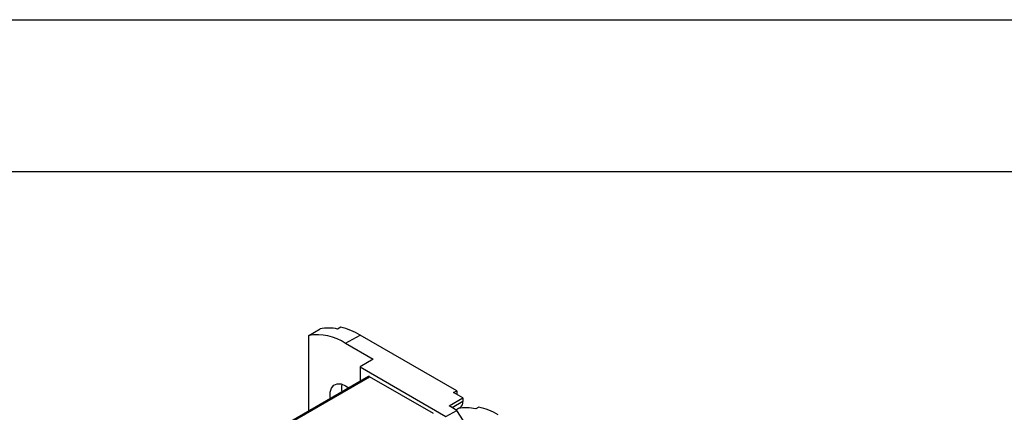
# Model space of a CAD drawing. Header units: millimetres. Extents: x 0 to 1537, y 0 to 1187.
# Tile 8 of 14: x 869 to 1096, y 1097 to 1187. Entities that reach past the tile are written whole.
import ezdxf

# ---------------------------------------------------------------- set-up
doc = ezdxf.new("R2010")
doc.units = ezdxf.units.MM
doc.header["$LTSCALE"] = 5.5
doc.layers.add('TEXT', color=140, linetype='Continuous', lineweight=25)

msp = doc.modelspace()

# ---------------------------------------------------------------- linework, layer by layer
at = {"color": 7, "linetype": 'Continuous'}
msp.add_line((0.01, 1187.46), (1536.71, 1187.46), dxfattribs=at)
for p, q in [((942.81, 1116.64), (942.1, 1116.23)), ((935.45, 1114.76), (938.07, 1116.27)), ((935.45, 1097.35), (935.45, 1114.76)), ((943.94, 1112.94), (947.26, 1114.85)), ((969.54, 1102), (947.26, 1114.85)), ((943.94, 1112.94), (950.3, 1109.26)), ((950.3, 1109.26), (947.26, 1107.51)), ((947.26, 1107.51), (947.26, 1104.17)), ((947.26, 1107.51), (967.06, 1096.08)), ((949.2, 1105.29), (896.42, 1074.81)), ((896.56, 1074.73), (949.45, 1105.26)), ((964.16, 1096.77), (949.45, 1105.26)), ((943.94, 1103.18), (944.67, 1102.67)), ((968.83, 1101.59), (969.54, 1102)), ((970.95, 1100.36), (968.83, 1101.59)), ((969.54, 1102), (969.54, 1101.18)), ((967.77, 1098.53), (970.95, 1100.36)), ((969.54, 1097.51), (967.77, 1098.53)), ((970.95, 1099.55), (968.48, 1098.12)), ((970.95, 1100.36), (970.95, 1099.55)), ((967.06, 1096.08), (969.54, 1097.51)), ((969.37, 1097.6), (970.37, 1098.18)), ((969.37, 1097.6), (969.89, 1097.9)), ((977.7, 1085), (969.54, 1097.51)), ((974.63, 1098.27), (973.92, 1097.86))]:
    msp.add_line(p, q)
at = {"flags": 128}
msp.add_lwpolyline([(940.44, 1100.23), (940.4, 1100.51), (940.4, 1101.68), (940.69, 1102.64), (941.24, 1103.31), (942.01, 1103.64), (942.93, 1103.59), (943.94, 1103.18)], dxfattribs=at)
for centre, radius, start, end in [((939.35, 1101.53), 15.5, 59.29, 77.1024), ((937.34, 1102.88), 12.03, 56.7274, 99.0133), ((939.99, 1107.11), 9.36, 76.9706, 101.848), ((949.31, 1105.06), 0.251, 54.3824, 114.3071), ((947.64, 1102.58), 4.65, 167.8955, 190.3601), ((969.51, 1099.35), 1.45, 306.2883, 7.8112), ((971.81, 1088.74), 9.36, 76.9706, 101.848), ((971.17, 1083.16), 15.5, 59.29, 77.1024)]:
    msp.add_arc(centre, radius, start, end)
at = {"layer": 'TEXT'}
msp.add_line((34.92, 1152.53), (1501.78, 1152.53), dxfattribs=at)

doc.saveas('drawing.dxf')
